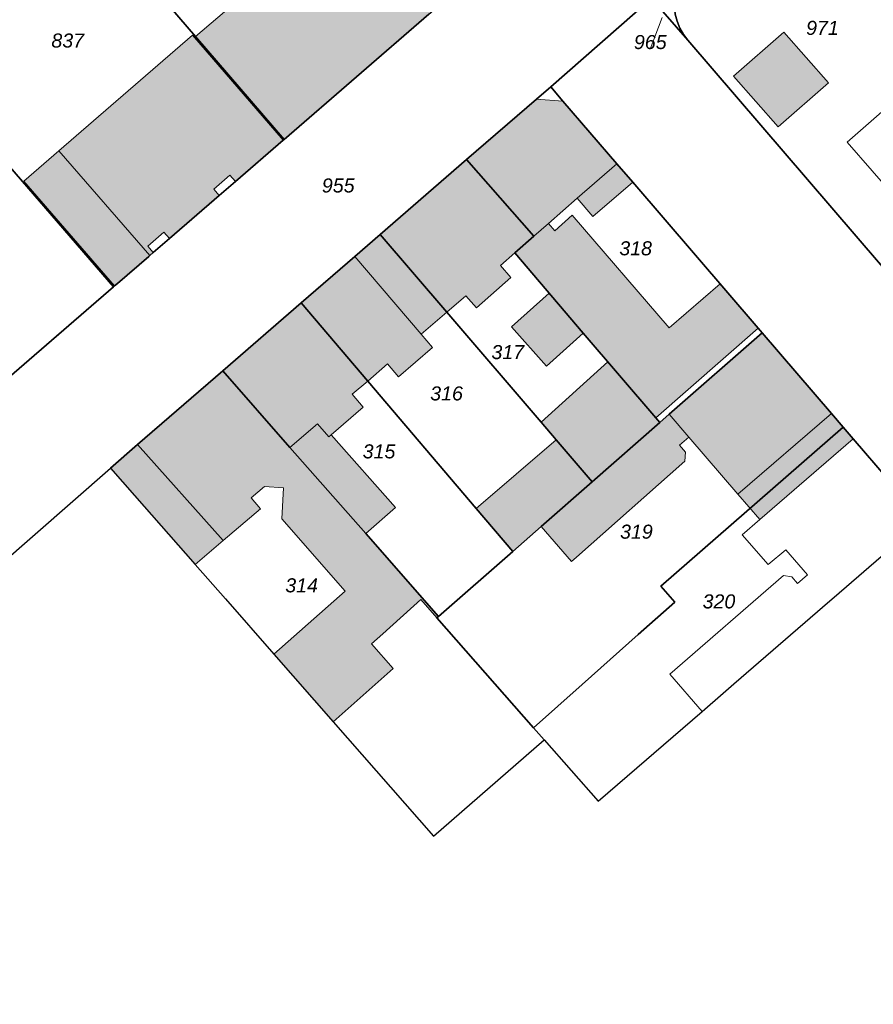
# Model space of a CAD drawing. Header units: metres. Extents: x 32338650 to 32340431, y 5701793 to 5703325.
# Tile 39 of 256: x 32339358 to 32339434, y 5702220 to 5702308. Entities that reach past the tile are written whole.
import ezdxf

# ---------------------------------------------------------------- set-up
doc = ezdxf.new("R2010")
doc.units = ezdxf.units.M
doc.header["$LTSCALE"] = 0.1
for name, color, linetype, lineweight, true_color in [('LPB-BE-Flurstück_Grenze', 7, 'Continuous', 70, 0x004c99), ('LPB-BE-Flurstück_Nummer', 7, 'Continuous', 70, 0x004c99), ('LPB-BE-Gebäude', 7, 'Continuous', 70, 0x004c99), ('LPB-BE-Straße', 7, 'Continuous', 70, 0x004c99)]:
    doc.layers.add(name, color=color, linetype=linetype, lineweight=lineweight, true_color=true_color)
doc.styles.add('Arial (italic)', font='ariali.ttf')

msp = doc.modelspace()

# ---------------------------------------------------------------- hatches: boundary and pattern name
at = {"layer": 'LPB-BE-Gebäude', "linetype": 'Continuous', "lineweight": 0, "true_color": 0xc7c8ca}
for points in [[(32339373.667, 5702306.01), (32339381.548, 5702296.859), (32339394.454, 5702307.997), (32339396.706, 5702309.946), (32339394.116, 5702312.935), (32339390.208, 5702317.459), (32339388.861, 5702319.006), (32339386.6, 5702317.067), (32339373.667, 5702306.01)], [(32339373.667, 5702306.01), (32339381.548, 5702296.859), (32339394.454, 5702307.997), (32339396.706, 5702309.946), (32339394.116, 5702312.935), (32339390.208, 5702317.459), (32339388.861, 5702319.006), (32339386.6, 5702317.067), (32339373.667, 5702306.01)], [(32339421.573, 5702302.482), (32339425.566, 5702297.987), (32339430.04, 5702301.908), (32339426.052, 5702306.405), (32339421.573, 5702302.482)], [(32339421.573, 5702302.482), (32339425.566, 5702297.987), (32339430.04, 5702301.908), (32339426.052, 5702306.405), (32339421.573, 5702302.482)], [(32339381.465, 5702296.782), (32339373.402, 5702306.141), (32339361.491, 5702295.852), (32339358.358, 5702293.149), (32339366.452, 5702283.819), (32339366.721, 5702284.048), (32339369.491, 5702286.436), (32339369.585, 5702286.522), (32339369.896, 5702286.79), (32339369.409, 5702287.36), (32339370.841, 5702288.602), (32339371.338, 5702288.031), (32339375.769, 5702291.862), (32339375.282, 5702292.433), (32339376.724, 5702293.684), (32339377.211, 5702293.114), (32339381.465, 5702296.782)], [(32339381.465, 5702296.782), (32339373.402, 5702306.141), (32339361.491, 5702295.852), (32339358.358, 5702293.149), (32339366.452, 5702283.819), (32339366.721, 5702284.048), (32339369.491, 5702286.436), (32339369.585, 5702286.522), (32339369.896, 5702286.79), (32339369.409, 5702287.36), (32339370.841, 5702288.602), (32339371.338, 5702288.031), (32339375.769, 5702291.862), (32339375.282, 5702292.433), (32339376.724, 5702293.684), (32339377.211, 5702293.114), (32339381.465, 5702296.782)], [(32339381.465, 5702296.782), (32339373.402, 5702306.141), (32339361.491, 5702295.852), (32339358.358, 5702293.149), (32339366.452, 5702283.819), (32339366.721, 5702284.048), (32339369.491, 5702286.436), (32339369.585, 5702286.522), (32339369.896, 5702286.79), (32339369.409, 5702287.36), (32339370.841, 5702288.602), (32339371.338, 5702288.031), (32339375.769, 5702291.862), (32339375.282, 5702292.433), (32339376.724, 5702293.684), (32339377.211, 5702293.114), (32339381.465, 5702296.782)], [(32339381.465, 5702296.782), (32339373.402, 5702306.141), (32339361.491, 5702295.852), (32339358.358, 5702293.149), (32339366.452, 5702283.819), (32339366.721, 5702284.048), (32339369.491, 5702286.436), (32339369.585, 5702286.522), (32339369.896, 5702286.79), (32339369.409, 5702287.36), (32339370.841, 5702288.602), (32339371.338, 5702288.031), (32339375.769, 5702291.862), (32339375.282, 5702292.433), (32339376.724, 5702293.684), (32339377.211, 5702293.114), (32339381.465, 5702296.782)], [(32339397.807, 5702295.059), (32339403.792, 5702288.237), (32339405.089, 5702289.375), (32339407.663, 5702291.621), (32339409.048, 5702290.003), (32339412.606, 5702293.049), (32339411.182, 5702294.699), (32339406.387, 5702300.28), (32339404.022, 5702300.438), (32339397.807, 5702295.059)], [(32339397.807, 5702295.059), (32339403.792, 5702288.237), (32339405.089, 5702289.375), (32339407.663, 5702291.621), (32339409.048, 5702290.003), (32339412.606, 5702293.049), (32339411.182, 5702294.699), (32339406.387, 5702300.28), (32339404.022, 5702300.438), (32339397.807, 5702295.059)], [(32339358.358, 5702293.149), (32339366.452, 5702283.819), (32339366.721, 5702284.048), (32339369.491, 5702286.436), (32339369.585, 5702286.522), (32339361.491, 5702295.852), (32339358.358, 5702293.149)], [(32339358.358, 5702293.149), (32339366.452, 5702283.819), (32339366.721, 5702284.048), (32339369.491, 5702286.436), (32339369.585, 5702286.522), (32339361.491, 5702295.852), (32339358.358, 5702293.149)], [(32339390.107, 5702288.39), (32339396.049, 5702281.471), (32339397.73, 5702282.943), (32339398.687, 5702281.872), (32339401.75, 5702284.579), (32339400.813, 5702285.638), (32339402.09, 5702286.756), (32339403.792, 5702288.237), (32339397.807, 5702295.059), (32339390.107, 5702288.39)], [(32339390.107, 5702288.39), (32339396.049, 5702281.471), (32339397.73, 5702282.943), (32339398.687, 5702281.872), (32339401.75, 5702284.579), (32339400.813, 5702285.638), (32339402.09, 5702286.756), (32339403.792, 5702288.237), (32339397.807, 5702295.059), (32339390.107, 5702288.39)], [(32339407.663, 5702291.621), (32339409.048, 5702290.003), (32339412.606, 5702293.049), (32339411.182, 5702294.699), (32339407.663, 5702291.621)], [(32339407.663, 5702291.621), (32339409.048, 5702290.003), (32339412.606, 5702293.049), (32339411.182, 5702294.699), (32339407.663, 5702291.621)], [(32339402.09, 5702286.756), (32339405.155, 5702283.167), (32339408.193, 5702279.63), (32339410.39, 5702277.078), (32339414.668, 5702272.078), (32339423.782, 5702280.059), (32339420.381, 5702284.002), (32339415.838, 5702280.096), (32339407.212, 5702290.128), (32339405.663, 5702288.721), (32339405.089, 5702289.375), (32339403.792, 5702288.237), (32339402.09, 5702286.756)], [(32339402.09, 5702286.756), (32339405.155, 5702283.167), (32339408.193, 5702279.63), (32339410.39, 5702277.078), (32339414.668, 5702272.078), (32339423.782, 5702280.059), (32339420.381, 5702284.002), (32339415.838, 5702280.096), (32339407.212, 5702290.128), (32339405.663, 5702288.721), (32339405.089, 5702289.375), (32339403.792, 5702288.237), (32339402.09, 5702286.756)], [(32339383.073, 5702282.305), (32339388.993, 5702275.356), (32339390.767, 5702276.894), (32339391.751, 5702275.743), (32339394.759, 5702278.331), (32339393.757, 5702279.513), (32339396.049, 5702281.471), (32339390.107, 5702288.39), (32339387.856, 5702286.441), (32339383.073, 5702282.305)], [(32339383.073, 5702282.305), (32339388.993, 5702275.356), (32339390.767, 5702276.894), (32339391.751, 5702275.743), (32339394.759, 5702278.331), (32339393.757, 5702279.513), (32339396.049, 5702281.471), (32339390.107, 5702288.39), (32339387.856, 5702286.441), (32339383.073, 5702282.305)], [(32339393.757, 5702279.513), (32339396.049, 5702281.471), (32339390.107, 5702288.39), (32339387.856, 5702286.441), (32339393.757, 5702279.513)], [(32339393.757, 5702279.513), (32339396.049, 5702281.471), (32339390.107, 5702288.39), (32339387.856, 5702286.441), (32339393.757, 5702279.513)], [(32339401.811, 5702280.193), (32339404.919, 5702276.672), (32339408.193, 5702279.63), (32339405.155, 5702283.167), (32339401.811, 5702280.193)], [(32339401.811, 5702280.193), (32339404.919, 5702276.672), (32339408.193, 5702279.63), (32339405.155, 5702283.167), (32339401.811, 5702280.193)], [(32339388.993, 5702275.356), (32339383.073, 5702282.305), (32339376.079, 5702276.248), (32339382.074, 5702269.426), (32339384.533, 5702271.536), (32339385.526, 5702270.385), (32339385.754, 5702270.575), (32339388.597, 5702273.03), (32339387.603, 5702274.182), (32339388.993, 5702275.356)], [(32339388.993, 5702275.356), (32339383.073, 5702282.305), (32339376.079, 5702276.248), (32339382.074, 5702269.426), (32339384.533, 5702271.536), (32339385.526, 5702270.385), (32339385.754, 5702270.575), (32339388.597, 5702273.03), (32339387.603, 5702274.182), (32339388.993, 5702275.356)], [(32339404.445, 5702262.411), (32339407.159, 5702259.287), (32339407.606, 5702259.689), (32339417.243, 5702268.229), (32339417.296, 5702269.038), (32339416.771, 5702269.65), (32339417.601, 5702270.366), (32339421.966, 5702265.293), (32339430.297, 5702272.476), (32339424.126, 5702279.655), (32339415.843, 5702272.4), (32339415.012, 5702271.673), (32339408.991, 5702266.397), (32339404.445, 5702262.411)], [(32339404.445, 5702262.411), (32339407.159, 5702259.287), (32339407.606, 5702259.689), (32339417.243, 5702268.229), (32339417.296, 5702269.038), (32339416.771, 5702269.65), (32339417.601, 5702270.366), (32339421.966, 5702265.293), (32339430.297, 5702272.476), (32339424.126, 5702279.655), (32339415.843, 5702272.4), (32339415.012, 5702271.673), (32339408.991, 5702266.397), (32339404.445, 5702262.411)], [(32339414.668, 5702272.078), (32339410.39, 5702277.078), (32339404.435, 5702271.708), (32339405.792, 5702270.131), (32339408.991, 5702266.397), (32339415.012, 5702271.673), (32339414.668, 5702272.078)], [(32339414.668, 5702272.078), (32339410.39, 5702277.078), (32339404.435, 5702271.708), (32339405.792, 5702270.131), (32339408.991, 5702266.397), (32339415.012, 5702271.673), (32339414.668, 5702272.078)], [(32339386.995, 5702256.654), (32339385.988, 5702255.765), (32339380.64, 5702251.041), (32339385.918, 5702245.03), (32339391.257, 5702249.774), (32339389.344, 5702251.954), (32339390.342, 5702252.854), (32339393.72, 5702255.907), (32339395.154, 5702254.267), (32339395.309, 5702254.401), (32339391.963, 5702258.211), (32339388.816, 5702261.773), (32339382.074, 5702269.426), (32339376.079, 5702276.248), (32339368.504, 5702269.694), (32339366.087, 5702267.602), (32339368.229, 5702265.162), (32339373.631, 5702259.015), (32339376.131, 5702261.154), (32339379.449, 5702263.97), (32339378.618, 5702264.945), (32339379.79, 5702265.957), (32339381.487, 5702265.847), (32339381.354, 5702263.081), (32339386.995, 5702256.654)], [(32339386.995, 5702256.654), (32339385.988, 5702255.765), (32339380.64, 5702251.041), (32339385.918, 5702245.03), (32339391.257, 5702249.774), (32339389.344, 5702251.954), (32339390.342, 5702252.854), (32339393.72, 5702255.907), (32339395.154, 5702254.267), (32339395.309, 5702254.401), (32339391.963, 5702258.211), (32339388.816, 5702261.773), (32339382.074, 5702269.426), (32339376.079, 5702276.248), (32339368.504, 5702269.694), (32339366.087, 5702267.602), (32339368.229, 5702265.162), (32339373.631, 5702259.015), (32339376.131, 5702261.154), (32339379.449, 5702263.97), (32339378.618, 5702264.945), (32339379.79, 5702265.957), (32339381.487, 5702265.847), (32339381.354, 5702263.081), (32339386.995, 5702256.654)], [(32339404.445, 5702262.411), (32339407.159, 5702259.287), (32339407.606, 5702259.689), (32339417.243, 5702268.229), (32339417.296, 5702269.038), (32339416.771, 5702269.65), (32339417.601, 5702270.366), (32339415.843, 5702272.4), (32339415.012, 5702271.673), (32339408.991, 5702266.397), (32339404.445, 5702262.411)], [(32339404.445, 5702262.411), (32339407.159, 5702259.287), (32339407.606, 5702259.689), (32339417.243, 5702268.229), (32339417.296, 5702269.038), (32339416.771, 5702269.65), (32339417.601, 5702270.366), (32339415.843, 5702272.4), (32339415.012, 5702271.673), (32339408.991, 5702266.397), (32339404.445, 5702262.411)], [(32339421.966, 5702265.293), (32339423.935, 5702263.02), (32339432.236, 5702270.214), (32339431.357, 5702271.241), (32339430.297, 5702272.476), (32339421.966, 5702265.293)], [(32339421.966, 5702265.293), (32339423.935, 5702263.02), (32339432.236, 5702270.214), (32339431.357, 5702271.241), (32339430.297, 5702272.476), (32339421.966, 5702265.293)], [(32339388.816, 5702261.773), (32339391.474, 5702264.106), (32339385.754, 5702270.575), (32339385.526, 5702270.385), (32339384.533, 5702271.536), (32339382.074, 5702269.426), (32339388.816, 5702261.773)], [(32339388.816, 5702261.773), (32339391.474, 5702264.106), (32339385.754, 5702270.575), (32339385.526, 5702270.385), (32339384.533, 5702271.536), (32339382.074, 5702269.426), (32339388.816, 5702261.773)], [(32339373.631, 5702259.015), (32339376.131, 5702261.154), (32339368.504, 5702269.694), (32339366.087, 5702267.602), (32339368.229, 5702265.162), (32339373.631, 5702259.015)], [(32339373.631, 5702259.015), (32339376.131, 5702261.154), (32339368.504, 5702269.694), (32339366.087, 5702267.602), (32339368.229, 5702265.162), (32339373.631, 5702259.015)], [(32339398.655, 5702264.01), (32339401.912, 5702260.193), (32339404.445, 5702262.411), (32339408.991, 5702266.397), (32339405.792, 5702270.131), (32339398.655, 5702264.01)], [(32339398.655, 5702264.01), (32339401.912, 5702260.193), (32339404.445, 5702262.411), (32339408.991, 5702266.397), (32339405.792, 5702270.131), (32339398.655, 5702264.01)]]:
    msp.add_hatch(color=9, dxfattribs=at).paths.add_polyline_path(points)

# ---------------------------------------------------------------- linework, layer by layer
at = {"layer": 'LPB-BE-Flurstück_Grenze', "color": 253, "linetype": 'Continuous', "lineweight": 25, "true_color": 0xadadad, "transparency": 33554687, "flags": 128}
for points in [[(32339366.087, 5702267.602), (32339368.504, 5702269.694), (32339376.079, 5702276.248), (32339383.073, 5702282.305), (32339387.856, 5702286.441), (32339390.107, 5702288.39), (32339397.807, 5702295.059), (32339404.022, 5702300.438), (32339405.298, 5702301.546), (32339414.277, 5702309.446), (32339418.026, 5702312.695), (32339425.871, 5702319.492), (32339437.114, 5702329.233)], [(32339366.087, 5702267.602), (32339368.504, 5702269.694), (32339376.079, 5702276.248), (32339383.073, 5702282.305), (32339387.856, 5702286.441), (32339390.107, 5702288.39), (32339397.807, 5702295.059), (32339404.022, 5702300.438), (32339405.298, 5702301.546), (32339414.277, 5702309.446), (32339418.026, 5702312.695), (32339425.871, 5702319.492), (32339437.114, 5702329.233)], [(32339365.432, 5702315.556), (32339365.479, 5702315.504), (32339373.667, 5702306.01), (32339381.548, 5702296.859), (32339394.454, 5702307.997), (32339396.706, 5702309.946), (32339394.116, 5702312.935), (32339390.208, 5702317.459), (32339388.861, 5702319.006), (32339388.479, 5702319.452), (32339380.539, 5702328.625), (32339370.018, 5702319.53), (32339365.432, 5702315.556)], [(32339365.432, 5702315.556), (32339365.479, 5702315.504), (32339373.667, 5702306.01), (32339381.548, 5702296.859), (32339394.454, 5702307.997), (32339396.706, 5702309.946), (32339394.116, 5702312.935), (32339390.208, 5702317.459), (32339388.861, 5702319.006), (32339388.479, 5702319.452), (32339380.539, 5702328.625), (32339370.018, 5702319.53), (32339365.432, 5702315.556)], [(32339345.997, 5702307.258), (32339366.358, 5702283.733), (32339366.452, 5702283.819), (32339366.721, 5702284.048), (32339369.491, 5702286.436), (32339369.585, 5702286.522), (32339369.896, 5702286.79), (32339371.338, 5702288.031), (32339375.769, 5702291.862), (32339377.211, 5702293.114), (32339381.465, 5702296.782), (32339381.548, 5702296.859), (32339373.667, 5702306.01), (32339365.479, 5702315.504), (32339365.432, 5702315.556), (32339361.286, 5702320.37), (32339361.265, 5702320.351), (32339356.193, 5702315.996), (32339345.997, 5702307.258)], [(32339345.997, 5702307.258), (32339366.358, 5702283.733), (32339366.452, 5702283.819), (32339366.721, 5702284.048), (32339369.491, 5702286.436), (32339369.585, 5702286.522), (32339369.896, 5702286.79), (32339371.338, 5702288.031), (32339375.769, 5702291.862), (32339377.211, 5702293.114), (32339381.465, 5702296.782), (32339381.548, 5702296.859), (32339373.667, 5702306.01), (32339365.479, 5702315.504), (32339365.432, 5702315.556), (32339361.286, 5702320.37), (32339361.265, 5702320.351), (32339356.193, 5702315.996), (32339345.997, 5702307.258)], [(32339438.39, 5702288.967), (32339443.08, 5702293.063), (32339446.342, 5702295.912), (32339446.438, 5702295.996), (32339439.866, 5702303.589), (32339439.781, 5702303.682), (32339425.871, 5702319.492), (32339418.026, 5702312.695), (32339417.563, 5702312.237), (32339417.165, 5702311.725), (32339416.837, 5702311.165), (32339416.585, 5702310.569), (32339416.412, 5702309.943), (32339416.32, 5702309.298), (32339416.314, 5702308.649), (32339416.392, 5702308.004), (32339416.554, 5702307.374), (32339416.796, 5702306.772), (32339417.116, 5702306.207), (32339417.507, 5702305.689), (32339434.676, 5702285.723), (32339438.39, 5702288.967)], [(32339438.39, 5702288.967), (32339443.08, 5702293.063), (32339446.342, 5702295.912), (32339446.438, 5702295.996), (32339439.866, 5702303.589), (32339439.781, 5702303.682), (32339425.871, 5702319.492), (32339418.026, 5702312.695), (32339417.563, 5702312.237), (32339417.165, 5702311.725), (32339416.837, 5702311.165), (32339416.585, 5702310.569), (32339416.412, 5702309.943), (32339416.32, 5702309.298), (32339416.314, 5702308.649), (32339416.392, 5702308.004), (32339416.554, 5702307.374), (32339416.796, 5702306.772), (32339417.116, 5702306.207), (32339417.507, 5702305.689), (32339434.676, 5702285.723), (32339438.39, 5702288.967)], [(32339331.159, 5702314.913), (32339319.748, 5702305.095), (32339350.411, 5702269.958), (32339366.358, 5702283.733), (32339345.997, 5702307.258), (32339345.893, 5702307.162), (32339341.339, 5702303.246), (32339331.159, 5702314.913)], [(32339331.159, 5702314.913), (32339319.748, 5702305.095), (32339350.411, 5702269.958), (32339366.358, 5702283.733), (32339345.997, 5702307.258), (32339345.893, 5702307.162), (32339341.339, 5702303.246), (32339331.159, 5702314.913)], [(32339414.277, 5702309.446), (32339417.507, 5702305.689), (32339417.116, 5702306.207), (32339416.796, 5702306.772), (32339416.554, 5702307.374), (32339416.392, 5702308.004), (32339416.314, 5702308.649), (32339416.32, 5702309.298), (32339416.412, 5702309.943), (32339416.585, 5702310.569), (32339416.837, 5702311.165), (32339417.165, 5702311.725), (32339417.563, 5702312.237), (32339418.026, 5702312.695), (32339414.277, 5702309.446)], [(32339414.277, 5702309.446), (32339417.507, 5702305.689), (32339417.116, 5702306.207), (32339416.796, 5702306.772), (32339416.554, 5702307.374), (32339416.392, 5702308.004), (32339416.314, 5702308.649), (32339416.32, 5702309.298), (32339416.412, 5702309.943), (32339416.585, 5702310.569), (32339416.837, 5702311.165), (32339417.165, 5702311.725), (32339417.563, 5702312.237), (32339418.026, 5702312.695), (32339414.277, 5702309.446)], [(32339506.64, 5702202.033), (32339434.676, 5702285.723), (32339417.507, 5702305.689), (32339414.277, 5702309.446), (32339405.298, 5702301.546), (32339406.387, 5702300.28), (32339411.182, 5702294.699), (32339412.606, 5702293.049), (32339423.782, 5702280.059), (32339424.126, 5702279.655), (32339430.297, 5702272.476), (32339431.357, 5702271.241), (32339432.236, 5702270.214), (32339438.464, 5702262.973), (32339444.893, 5702255.493), (32339445.696, 5702254.569), (32339445.82, 5702254.424), (32339453.138, 5702245.916), (32339485.268, 5702208.559)], [(32339506.64, 5702202.033), (32339434.676, 5702285.723), (32339417.507, 5702305.689), (32339414.277, 5702309.446), (32339405.298, 5702301.546), (32339406.387, 5702300.28), (32339411.182, 5702294.699), (32339412.606, 5702293.049), (32339423.782, 5702280.059), (32339424.126, 5702279.655), (32339430.297, 5702272.476), (32339431.357, 5702271.241), (32339432.236, 5702270.214), (32339438.464, 5702262.973), (32339444.893, 5702255.493), (32339445.696, 5702254.569), (32339445.82, 5702254.424), (32339453.138, 5702245.916), (32339485.268, 5702208.559)], [(32339394.454, 5702307.997), (32339381.548, 5702296.859), (32339381.465, 5702296.782), (32339377.211, 5702293.114), (32339375.769, 5702291.862), (32339371.338, 5702288.031), (32339369.896, 5702286.79), (32339369.585, 5702286.522), (32339369.491, 5702286.436), (32339366.721, 5702284.048), (32339366.452, 5702283.819), (32339366.358, 5702283.733), (32339350.411, 5702269.958)], [(32339394.454, 5702307.997), (32339381.548, 5702296.859), (32339381.465, 5702296.782), (32339377.211, 5702293.114), (32339375.769, 5702291.862), (32339371.338, 5702288.031), (32339369.896, 5702286.79), (32339369.585, 5702286.522), (32339369.491, 5702286.436), (32339366.721, 5702284.048), (32339366.452, 5702283.819), (32339366.358, 5702283.733), (32339350.411, 5702269.958)], [(32339408.193, 5702279.63), (32339414.668, 5702272.078), (32339415.012, 5702271.673), (32339415.843, 5702272.4), (32339424.126, 5702279.655), (32339423.782, 5702280.059), (32339412.606, 5702293.049), (32339411.182, 5702294.699), (32339406.387, 5702300.28), (32339405.298, 5702301.546), (32339404.022, 5702300.438), (32339397.807, 5702295.059), (32339403.792, 5702288.237), (32339402.09, 5702286.756), (32339408.193, 5702279.63)], [(32339408.193, 5702279.63), (32339414.668, 5702272.078), (32339415.012, 5702271.673), (32339415.843, 5702272.4), (32339424.126, 5702279.655), (32339423.782, 5702280.059), (32339412.606, 5702293.049), (32339411.182, 5702294.699), (32339406.387, 5702300.28), (32339405.298, 5702301.546), (32339404.022, 5702300.438), (32339397.807, 5702295.059), (32339403.792, 5702288.237), (32339402.09, 5702286.756), (32339408.193, 5702279.63)], [(32339390.107, 5702288.39), (32339396.049, 5702281.471), (32339404.435, 5702271.708), (32339405.792, 5702270.131), (32339408.991, 5702266.397), (32339415.012, 5702271.673), (32339414.668, 5702272.078), (32339408.193, 5702279.63), (32339402.09, 5702286.756), (32339403.792, 5702288.237), (32339397.807, 5702295.059), (32339390.107, 5702288.39)], [(32339390.107, 5702288.39), (32339396.049, 5702281.471), (32339404.435, 5702271.708), (32339405.792, 5702270.131), (32339408.991, 5702266.397), (32339415.012, 5702271.673), (32339414.668, 5702272.078), (32339408.193, 5702279.63), (32339402.09, 5702286.756), (32339403.792, 5702288.237), (32339397.807, 5702295.059), (32339390.107, 5702288.39)], [(32339383.073, 5702282.305), (32339388.993, 5702275.356), (32339398.655, 5702264.01), (32339401.912, 5702260.193), (32339404.445, 5702262.411), (32339408.991, 5702266.397), (32339405.792, 5702270.131), (32339404.435, 5702271.708), (32339396.049, 5702281.471), (32339390.107, 5702288.39), (32339387.856, 5702286.441), (32339383.073, 5702282.305)], [(32339383.073, 5702282.305), (32339388.993, 5702275.356), (32339398.655, 5702264.01), (32339401.912, 5702260.193), (32339404.445, 5702262.411), (32339408.991, 5702266.397), (32339405.792, 5702270.131), (32339404.435, 5702271.708), (32339396.049, 5702281.471), (32339390.107, 5702288.39), (32339387.856, 5702286.441), (32339383.073, 5702282.305)], [(32339388.993, 5702275.356), (32339383.073, 5702282.305), (32339376.079, 5702276.248), (32339382.074, 5702269.426), (32339388.816, 5702261.773), (32339395.309, 5702254.401), (32339401.912, 5702260.193), (32339398.655, 5702264.01), (32339388.993, 5702275.356)], [(32339388.993, 5702275.356), (32339383.073, 5702282.305), (32339376.079, 5702276.248), (32339382.074, 5702269.426), (32339388.816, 5702261.773), (32339395.309, 5702254.401), (32339401.912, 5702260.193), (32339398.655, 5702264.01), (32339388.993, 5702275.356)], [(32339395.154, 5702254.267), (32339403.751, 5702244.497), (32339408.092, 5702248.351), (32339413.077, 5702252.779), (32339416.338, 5702255.677), (32339415.105, 5702257.099), (32339431.357, 5702271.241), (32339430.297, 5702272.476), (32339424.126, 5702279.655), (32339415.843, 5702272.4), (32339415.012, 5702271.673), (32339408.991, 5702266.397), (32339404.445, 5702262.411), (32339401.912, 5702260.193), (32339395.309, 5702254.401), (32339395.154, 5702254.267)], [(32339395.154, 5702254.267), (32339403.751, 5702244.497), (32339408.092, 5702248.351), (32339413.077, 5702252.779), (32339416.338, 5702255.677), (32339415.105, 5702257.099), (32339431.357, 5702271.241), (32339430.297, 5702272.476), (32339424.126, 5702279.655), (32339415.843, 5702272.4), (32339415.012, 5702271.673), (32339408.991, 5702266.397), (32339404.445, 5702262.411), (32339401.912, 5702260.193), (32339395.309, 5702254.401), (32339395.154, 5702254.267)], [(32339366.087, 5702267.602), (32339368.229, 5702265.162), (32339373.631, 5702259.015), (32339376.318, 5702255.963), (32339380.64, 5702251.041), (32339385.918, 5702245.03), (32339394.869, 5702234.846), (32339404.698, 5702243.427), (32339403.751, 5702244.497), (32339395.154, 5702254.267), (32339395.309, 5702254.401), (32339388.816, 5702261.773), (32339382.074, 5702269.426), (32339376.079, 5702276.248), (32339368.504, 5702269.694), (32339366.087, 5702267.602)], [(32339366.087, 5702267.602), (32339368.229, 5702265.162), (32339373.631, 5702259.015), (32339376.318, 5702255.963), (32339380.64, 5702251.041), (32339385.918, 5702245.03), (32339394.869, 5702234.846), (32339404.698, 5702243.427), (32339403.751, 5702244.497), (32339395.154, 5702254.267), (32339395.309, 5702254.401), (32339388.816, 5702261.773), (32339382.074, 5702269.426), (32339376.079, 5702276.248), (32339368.504, 5702269.694), (32339366.087, 5702267.602)], [(32339415.105, 5702257.099), (32339416.338, 5702255.677), (32339413.077, 5702252.779), (32339408.092, 5702248.351), (32339403.751, 5702244.497), (32339404.698, 5702243.427), (32339409.517, 5702237.945), (32339418.772, 5702245.94), (32339420.66, 5702247.573), (32339421.615, 5702248.405), (32339430.143, 5702255.779), (32339430.527, 5702256.104), (32339438.464, 5702262.973), (32339432.236, 5702270.214), (32339431.357, 5702271.241), (32339415.105, 5702257.099)], [(32339415.105, 5702257.099), (32339416.338, 5702255.677), (32339413.077, 5702252.779), (32339408.092, 5702248.351), (32339403.751, 5702244.497), (32339404.698, 5702243.427), (32339409.517, 5702237.945), (32339418.772, 5702245.94), (32339420.66, 5702247.573), (32339421.615, 5702248.405), (32339430.143, 5702255.779), (32339430.527, 5702256.104), (32339438.464, 5702262.973), (32339432.236, 5702270.214), (32339431.357, 5702271.241), (32339415.105, 5702257.099)], [(32339345.919, 5702249.978), (32339366.087, 5702267.602)], [(32339345.919, 5702249.978), (32339366.087, 5702267.602)]]:
    msp.add_lwpolyline(points, dxfattribs=at)
at = {"layer": 'LPB-BE-Flurstück_Nummer', "color": 252, "linetype": 'Continuous', "lineweight": 5, "true_color": 0x888888}
msp.add_line((32339415.22133, 5702307.72188), (32339414.162, 5702304.902), dxfattribs=at)
msp.add_line((32339415.22133, 5702307.72188), (32339414.162, 5702304.902), dxfattribs=at)
at = {"layer": 'LPB-BE-Gebäude', "color": 7, "linetype": 'Continuous', "lineweight": 9, "flags": 128}
for points in [[(32339373.667, 5702306.01), (32339381.548, 5702296.859), (32339394.454, 5702307.997), (32339396.706, 5702309.946), (32339394.116, 5702312.935), (32339390.208, 5702317.459), (32339388.861, 5702319.006), (32339386.6, 5702317.067), (32339373.667, 5702306.01)], [(32339373.667, 5702306.01), (32339381.548, 5702296.859), (32339394.454, 5702307.997), (32339396.706, 5702309.946), (32339394.116, 5702312.935), (32339390.208, 5702317.459), (32339388.861, 5702319.006), (32339386.6, 5702317.067), (32339373.667, 5702306.01)], [(32339421.573, 5702302.482), (32339425.566, 5702297.987), (32339430.04, 5702301.908), (32339426.052, 5702306.405), (32339421.573, 5702302.482)], [(32339421.573, 5702302.482), (32339425.566, 5702297.987), (32339430.04, 5702301.908), (32339426.052, 5702306.405), (32339421.573, 5702302.482)], [(32339381.465, 5702296.782), (32339373.402, 5702306.141), (32339361.491, 5702295.852), (32339358.358, 5702293.149), (32339366.452, 5702283.819), (32339366.721, 5702284.048), (32339369.491, 5702286.436), (32339369.585, 5702286.522), (32339369.896, 5702286.79), (32339369.409, 5702287.36), (32339370.841, 5702288.602), (32339371.338, 5702288.031), (32339375.769, 5702291.862), (32339375.282, 5702292.433), (32339376.724, 5702293.684), (32339377.211, 5702293.114), (32339381.465, 5702296.782)], [(32339381.465, 5702296.782), (32339373.402, 5702306.141), (32339361.491, 5702295.852), (32339358.358, 5702293.149), (32339366.452, 5702283.819), (32339366.721, 5702284.048), (32339369.491, 5702286.436), (32339369.585, 5702286.522), (32339369.896, 5702286.79), (32339369.409, 5702287.36), (32339370.841, 5702288.602), (32339371.338, 5702288.031), (32339375.769, 5702291.862), (32339375.282, 5702292.433), (32339376.724, 5702293.684), (32339377.211, 5702293.114), (32339381.465, 5702296.782)], [(32339381.465, 5702296.782), (32339373.402, 5702306.141), (32339361.491, 5702295.852), (32339358.358, 5702293.149), (32339366.452, 5702283.819), (32339366.721, 5702284.048), (32339369.491, 5702286.436), (32339369.585, 5702286.522), (32339369.896, 5702286.79), (32339369.409, 5702287.36), (32339370.841, 5702288.602), (32339371.338, 5702288.031), (32339375.769, 5702291.862), (32339375.282, 5702292.433), (32339376.724, 5702293.684), (32339377.211, 5702293.114), (32339381.465, 5702296.782)], [(32339381.465, 5702296.782), (32339373.402, 5702306.141), (32339361.491, 5702295.852), (32339358.358, 5702293.149), (32339366.452, 5702283.819), (32339366.721, 5702284.048), (32339369.491, 5702286.436), (32339369.585, 5702286.522), (32339369.896, 5702286.79), (32339369.409, 5702287.36), (32339370.841, 5702288.602), (32339371.338, 5702288.031), (32339375.769, 5702291.862), (32339375.282, 5702292.433), (32339376.724, 5702293.684), (32339377.211, 5702293.114), (32339381.465, 5702296.782)], [(32339397.807, 5702295.059), (32339403.792, 5702288.237), (32339405.089, 5702289.375), (32339407.663, 5702291.621), (32339409.048, 5702290.003), (32339412.606, 5702293.049), (32339411.182, 5702294.699), (32339406.387, 5702300.28), (32339404.022, 5702300.438), (32339397.807, 5702295.059)], [(32339397.807, 5702295.059), (32339403.792, 5702288.237), (32339405.089, 5702289.375), (32339407.663, 5702291.621), (32339409.048, 5702290.003), (32339412.606, 5702293.049), (32339411.182, 5702294.699), (32339406.387, 5702300.28), (32339404.022, 5702300.438), (32339397.807, 5702295.059)], [(32339431.7, 5702296.627), (32339438.39, 5702288.967), (32339443.08, 5702293.063), (32339436.454, 5702300.778), (32339431.7, 5702296.627)], [(32339431.7, 5702296.627), (32339438.39, 5702288.967), (32339443.08, 5702293.063), (32339436.454, 5702300.778), (32339431.7, 5702296.627)], [(32339358.358, 5702293.149), (32339366.452, 5702283.819), (32339366.721, 5702284.048), (32339369.491, 5702286.436), (32339369.585, 5702286.522), (32339361.491, 5702295.852), (32339358.358, 5702293.149)], [(32339358.358, 5702293.149), (32339366.452, 5702283.819), (32339366.721, 5702284.048), (32339369.491, 5702286.436), (32339369.585, 5702286.522), (32339361.491, 5702295.852), (32339358.358, 5702293.149)], [(32339390.107, 5702288.39), (32339396.049, 5702281.471), (32339397.73, 5702282.943), (32339398.687, 5702281.872), (32339401.75, 5702284.579), (32339400.813, 5702285.638), (32339402.09, 5702286.756), (32339403.792, 5702288.237), (32339397.807, 5702295.059), (32339390.107, 5702288.39)], [(32339390.107, 5702288.39), (32339396.049, 5702281.471), (32339397.73, 5702282.943), (32339398.687, 5702281.872), (32339401.75, 5702284.579), (32339400.813, 5702285.638), (32339402.09, 5702286.756), (32339403.792, 5702288.237), (32339397.807, 5702295.059), (32339390.107, 5702288.39)], [(32339407.663, 5702291.621), (32339409.048, 5702290.003), (32339412.606, 5702293.049), (32339411.182, 5702294.699), (32339407.663, 5702291.621)], [(32339407.663, 5702291.621), (32339409.048, 5702290.003), (32339412.606, 5702293.049), (32339411.182, 5702294.699), (32339407.663, 5702291.621)], [(32339402.09, 5702286.756), (32339405.155, 5702283.167), (32339408.193, 5702279.63), (32339410.39, 5702277.078), (32339414.668, 5702272.078), (32339423.782, 5702280.059), (32339420.381, 5702284.002), (32339415.838, 5702280.096), (32339407.212, 5702290.128), (32339405.663, 5702288.721), (32339405.089, 5702289.375), (32339403.792, 5702288.237), (32339402.09, 5702286.756)], [(32339402.09, 5702286.756), (32339405.155, 5702283.167), (32339408.193, 5702279.63), (32339410.39, 5702277.078), (32339414.668, 5702272.078), (32339423.782, 5702280.059), (32339420.381, 5702284.002), (32339415.838, 5702280.096), (32339407.212, 5702290.128), (32339405.663, 5702288.721), (32339405.089, 5702289.375), (32339403.792, 5702288.237), (32339402.09, 5702286.756)], [(32339383.073, 5702282.305), (32339388.993, 5702275.356), (32339390.767, 5702276.894), (32339391.751, 5702275.743), (32339394.759, 5702278.331), (32339393.757, 5702279.513), (32339396.049, 5702281.471), (32339390.107, 5702288.39), (32339387.856, 5702286.441), (32339383.073, 5702282.305)], [(32339383.073, 5702282.305), (32339388.993, 5702275.356), (32339390.767, 5702276.894), (32339391.751, 5702275.743), (32339394.759, 5702278.331), (32339393.757, 5702279.513), (32339396.049, 5702281.471), (32339390.107, 5702288.39), (32339387.856, 5702286.441), (32339383.073, 5702282.305)], [(32339393.757, 5702279.513), (32339396.049, 5702281.471), (32339390.107, 5702288.39), (32339387.856, 5702286.441), (32339393.757, 5702279.513)], [(32339393.757, 5702279.513), (32339396.049, 5702281.471), (32339390.107, 5702288.39), (32339387.856, 5702286.441), (32339393.757, 5702279.513)], [(32339401.811, 5702280.193), (32339404.919, 5702276.672), (32339408.193, 5702279.63), (32339405.155, 5702283.167), (32339401.811, 5702280.193)], [(32339401.811, 5702280.193), (32339404.919, 5702276.672), (32339408.193, 5702279.63), (32339405.155, 5702283.167), (32339401.811, 5702280.193)], [(32339388.993, 5702275.356), (32339383.073, 5702282.305), (32339376.079, 5702276.248), (32339382.074, 5702269.426), (32339384.533, 5702271.536), (32339385.526, 5702270.385), (32339385.754, 5702270.575), (32339388.597, 5702273.03), (32339387.603, 5702274.182), (32339388.993, 5702275.356)], [(32339388.993, 5702275.356), (32339383.073, 5702282.305), (32339376.079, 5702276.248), (32339382.074, 5702269.426), (32339384.533, 5702271.536), (32339385.526, 5702270.385), (32339385.754, 5702270.575), (32339388.597, 5702273.03), (32339387.603, 5702274.182), (32339388.993, 5702275.356)], [(32339404.445, 5702262.411), (32339407.159, 5702259.287), (32339407.606, 5702259.689), (32339417.243, 5702268.229), (32339417.296, 5702269.038), (32339416.771, 5702269.65), (32339417.601, 5702270.366), (32339421.966, 5702265.293), (32339430.297, 5702272.476), (32339424.126, 5702279.655), (32339415.843, 5702272.4), (32339415.012, 5702271.673), (32339408.991, 5702266.397), (32339404.445, 5702262.411)], [(32339404.445, 5702262.411), (32339407.159, 5702259.287), (32339407.606, 5702259.689), (32339417.243, 5702268.229), (32339417.296, 5702269.038), (32339416.771, 5702269.65), (32339417.601, 5702270.366), (32339421.966, 5702265.293), (32339430.297, 5702272.476), (32339424.126, 5702279.655), (32339415.843, 5702272.4), (32339415.012, 5702271.673), (32339408.991, 5702266.397), (32339404.445, 5702262.411)], [(32339414.668, 5702272.078), (32339410.39, 5702277.078), (32339404.435, 5702271.708), (32339405.792, 5702270.131), (32339408.991, 5702266.397), (32339415.012, 5702271.673), (32339414.668, 5702272.078)], [(32339414.668, 5702272.078), (32339410.39, 5702277.078), (32339404.435, 5702271.708), (32339405.792, 5702270.131), (32339408.991, 5702266.397), (32339415.012, 5702271.673), (32339414.668, 5702272.078)], [(32339386.995, 5702256.654), (32339385.988, 5702255.765), (32339380.64, 5702251.041), (32339385.918, 5702245.03), (32339391.257, 5702249.774), (32339389.344, 5702251.954), (32339390.342, 5702252.854), (32339393.72, 5702255.907), (32339395.154, 5702254.267), (32339395.309, 5702254.401), (32339391.963, 5702258.211), (32339388.816, 5702261.773), (32339382.074, 5702269.426), (32339376.079, 5702276.248), (32339368.504, 5702269.694), (32339366.087, 5702267.602), (32339368.229, 5702265.162), (32339373.631, 5702259.015), (32339376.131, 5702261.154), (32339379.449, 5702263.97), (32339378.618, 5702264.945), (32339379.79, 5702265.957), (32339381.487, 5702265.847), (32339381.354, 5702263.081), (32339386.995, 5702256.654)], [(32339386.995, 5702256.654), (32339385.988, 5702255.765), (32339380.64, 5702251.041), (32339385.918, 5702245.03), (32339391.257, 5702249.774), (32339389.344, 5702251.954), (32339390.342, 5702252.854), (32339393.72, 5702255.907), (32339395.154, 5702254.267), (32339395.309, 5702254.401), (32339391.963, 5702258.211), (32339388.816, 5702261.773), (32339382.074, 5702269.426), (32339376.079, 5702276.248), (32339368.504, 5702269.694), (32339366.087, 5702267.602), (32339368.229, 5702265.162), (32339373.631, 5702259.015), (32339376.131, 5702261.154), (32339379.449, 5702263.97), (32339378.618, 5702264.945), (32339379.79, 5702265.957), (32339381.487, 5702265.847), (32339381.354, 5702263.081), (32339386.995, 5702256.654)], [(32339404.445, 5702262.411), (32339407.159, 5702259.287), (32339407.606, 5702259.689), (32339417.243, 5702268.229), (32339417.296, 5702269.038), (32339416.771, 5702269.65), (32339417.601, 5702270.366), (32339415.843, 5702272.4), (32339415.012, 5702271.673), (32339408.991, 5702266.397), (32339404.445, 5702262.411)], [(32339404.445, 5702262.411), (32339407.159, 5702259.287), (32339407.606, 5702259.689), (32339417.243, 5702268.229), (32339417.296, 5702269.038), (32339416.771, 5702269.65), (32339417.601, 5702270.366), (32339415.843, 5702272.4), (32339415.012, 5702271.673), (32339408.991, 5702266.397), (32339404.445, 5702262.411)], [(32339421.966, 5702265.293), (32339423.935, 5702263.02), (32339422.358, 5702261.674), (32339424.672, 5702259.017), (32339426.227, 5702260.344), (32339428.156, 5702258.093), (32339427.275, 5702257.338), (32339426.779, 5702257.939), (32339426.033, 5702258.04), (32339415.895, 5702249.251), (32339418.772, 5702245.94), (32339420.66, 5702247.573), (32339421.615, 5702248.405), (32339430.143, 5702255.779), (32339430.527, 5702256.104), (32339438.464, 5702262.973), (32339432.236, 5702270.214), (32339431.357, 5702271.241), (32339430.297, 5702272.476), (32339421.966, 5702265.293)], [(32339421.966, 5702265.293), (32339423.935, 5702263.02), (32339422.358, 5702261.674), (32339424.672, 5702259.017), (32339426.227, 5702260.344), (32339428.156, 5702258.093), (32339427.275, 5702257.338), (32339426.779, 5702257.939), (32339426.033, 5702258.04), (32339415.895, 5702249.251), (32339418.772, 5702245.94), (32339420.66, 5702247.573), (32339421.615, 5702248.405), (32339430.143, 5702255.779), (32339430.527, 5702256.104), (32339438.464, 5702262.973), (32339432.236, 5702270.214), (32339431.357, 5702271.241), (32339430.297, 5702272.476), (32339421.966, 5702265.293)], [(32339421.966, 5702265.293), (32339423.935, 5702263.02), (32339432.236, 5702270.214), (32339431.357, 5702271.241), (32339430.297, 5702272.476), (32339421.966, 5702265.293)], [(32339421.966, 5702265.293), (32339423.935, 5702263.02), (32339432.236, 5702270.214), (32339431.357, 5702271.241), (32339430.297, 5702272.476), (32339421.966, 5702265.293)], [(32339388.816, 5702261.773), (32339391.474, 5702264.106), (32339385.754, 5702270.575), (32339385.526, 5702270.385), (32339384.533, 5702271.536), (32339382.074, 5702269.426), (32339388.816, 5702261.773)], [(32339388.816, 5702261.773), (32339391.474, 5702264.106), (32339385.754, 5702270.575), (32339385.526, 5702270.385), (32339384.533, 5702271.536), (32339382.074, 5702269.426), (32339388.816, 5702261.773)], [(32339373.631, 5702259.015), (32339376.131, 5702261.154), (32339368.504, 5702269.694), (32339366.087, 5702267.602), (32339368.229, 5702265.162), (32339373.631, 5702259.015)], [(32339373.631, 5702259.015), (32339376.131, 5702261.154), (32339368.504, 5702269.694), (32339366.087, 5702267.602), (32339368.229, 5702265.162), (32339373.631, 5702259.015)], [(32339398.655, 5702264.01), (32339401.912, 5702260.193), (32339404.445, 5702262.411), (32339408.991, 5702266.397), (32339405.792, 5702270.131), (32339398.655, 5702264.01)], [(32339398.655, 5702264.01), (32339401.912, 5702260.193), (32339404.445, 5702262.411), (32339408.991, 5702266.397), (32339405.792, 5702270.131), (32339398.655, 5702264.01)]]:
    msp.add_lwpolyline(points, dxfattribs=at)
at = {"layer": 'LPB-BE-Straße', "color": 250, "linetype": 'Continuous', "lineweight": 25, "true_color": 0x333333, "transparency": 33554687, "flags": 128}
for points in [[(32339366.087, 5702267.602), (32339368.504, 5702269.694), (32339376.079, 5702276.248), (32339383.073, 5702282.305), (32339387.856, 5702286.441), (32339390.107, 5702288.39), (32339397.807, 5702295.059), (32339404.022, 5702300.438), (32339405.298, 5702301.546), (32339414.277, 5702309.446), (32339418.026, 5702312.695), (32339425.871, 5702319.492), (32339437.114, 5702329.233)], [(32339506.64, 5702202.033), (32339434.676, 5702285.723), (32339417.507, 5702305.689), (32339414.277, 5702309.446), (32339405.298, 5702301.546), (32339406.387, 5702300.28), (32339411.182, 5702294.699), (32339412.606, 5702293.049), (32339423.782, 5702280.059), (32339424.126, 5702279.655), (32339430.297, 5702272.476), (32339431.357, 5702271.241), (32339432.236, 5702270.214), (32339438.464, 5702262.973), (32339444.893, 5702255.493), (32339445.696, 5702254.569), (32339445.82, 5702254.424), (32339453.138, 5702245.916), (32339485.268, 5702208.559)], [(32339394.454, 5702307.997), (32339381.548, 5702296.859), (32339381.465, 5702296.782), (32339377.211, 5702293.114), (32339375.769, 5702291.862), (32339371.338, 5702288.031), (32339369.896, 5702286.79), (32339369.585, 5702286.522), (32339369.491, 5702286.436), (32339366.721, 5702284.048), (32339366.452, 5702283.819), (32339366.358, 5702283.733), (32339350.411, 5702269.958)], [(32339345.919, 5702249.978), (32339366.087, 5702267.602)]]:
    msp.add_lwpolyline(points, dxfattribs=at)

# ---------------------------------------------------------------- texts
at = {"layer": 'LPB-BE-Flurstück_Nummer', "color": 252, "true_color": 0x888888, "char_height": 1.25, "attachment_point": 2, "line_spacing_factor": 1.004016, "style": 'Arial (italic)'}
for s, insert, width in [('971', (32339429.497, 5702307.416), 3.988125), ('971', (32339429.497, 5702307.416), 3.988125), ('837', (32339362.278, 5702306.287), 4.275), ('837', (32339362.278, 5702306.287), 4.275), ('965', (32339414.162, 5702306.152), 4.231875), ('965', (32339414.162, 5702306.152), 4.231875), ('955', (32339386.368, 5702293.387), 4.231875), ('955', (32339386.368, 5702293.387), 4.231875), ('318', (32339412.859, 5702287.793), 4.245), ('318', (32339412.859, 5702287.793), 4.245), ('317', (32339401.472, 5702278.554), 4.325625), ('317', (32339401.472, 5702278.554), 4.325625), ('316', (32339396.017, 5702274.876), 4.2525), ('316', (32339396.017, 5702274.876), 4.2525), ('315', (32339390.001, 5702269.719), 4.265625), ('315', (32339390.001, 5702269.719), 4.265625), ('319', (32339412.927, 5702262.571), 4.209375), ('319', (32339412.927, 5702262.571), 4.209375), ('314', (32339383.107, 5702257.794), 4.190625), ('314', (32339383.107, 5702257.794), 4.190625), ('320', (32339420.278, 5702256.365), 4.246875), ('320', (32339420.278, 5702256.365), 4.246875)]:
    msp.add_mtext(s, dxfattribs=dict(at, insert=insert, width=width))

doc.saveas('drawing.dxf')
